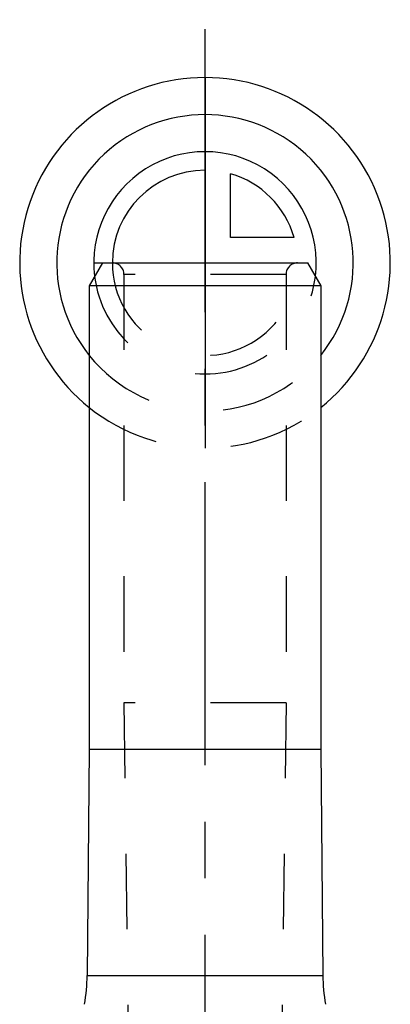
# Model space of a CAD drawing. Header units: millimetres. Extents: x 437 to 563, y 429 to 571.
# Tile 4 of 4: x 484 to 516, y 486 to 571. Entities that reach past the tile are written whole.
import ezdxf

# ---------------------------------------------------------------- set-up
doc = ezdxf.new("R2010")
doc.units = ezdxf.units.MM
doc.header["$LTSCALE"] = 65.185185
doc.linetypes.add('CENTER', pattern=[0.6, 0.375, -0.075, 0.075, -0.075])
doc.linetypes.add('HIDDEN', pattern=[0.2, 0.1, -0.1])
for name, color, linetype in [('ACHSEN_S', 7, 'CONTINUOUS'), ('KOERPER', 7, 'CONTINUOUS'), ('KONST.EL_MIT_GEO', 7, 'CONTINUOUS'), ('KURVEN', 7, 'CONTINUOUS')]:
    doc.layers.add(name, color=color, linetype=linetype)

msp = doc.modelspace()

# ---------------------------------------------------------------- linework, layer by layer
at = {"layer": 'ACHSEN_S', "color": 2, "linetype": 'CENTER'}
msp.add_line((500, 428.7), (500, 571.3), dxfattribs=at)
at = {"layer": 'KOERPER', "color": 8, "linetype": 'HIDDEN'}
for p, q in [((493, 549.3), (493, 512.3)), ((507, 549.3), (507, 512.3)), ((493, 512.3), (493.5, 472.7)), ((507, 512.3), (493, 512.3)), ((507, 512.3), (506.5, 472.7))]:
    msp.add_line(p, q, dxfattribs=at)
at = {"layer": 'KOERPER', "color": 7, "linetype": 'Continuous'}
for p, q in [((490, 548.3), (490, 508.3)), ((510, 548.3), (510, 508.3)), ((490, 508.3), (489.829, 488.759)), ((490, 508.3), (510, 508.3)), ((510, 508.3), (510.171, 488.759))]:
    msp.add_line(p, q, dxfattribs=at)
at = {"layer": 'KONST.EL_MIT_GEO', "color": 7, "linetype": 'Continuous'}
for p, q in [((491.155, 550.3), (490, 548.3)), ((491.155, 550.3), (508.845, 550.3)), ((508.845, 550.3), (510, 548.3)), ((490, 548.3), (490, 508.3)), ((510, 548.3), (490, 548.3)), ((510, 548.3), (510, 508.3)), ((490, 508.3), (489.829, 488.759)), ((510, 508.3), (510.171, 488.759)), ((489.829, 488.759), (510.171, 488.759))]:
    msp.add_line(p, q, dxfattribs=at)
at = {"layer": 'KONST.EL_MIT_GEO', "color": 8, "linetype": 'HIDDEN'}
for p, q in [((493, 549.3), (493, 512.3)), ((507, 549.3), (493, 549.3)), ((507, 549.3), (507, 512.3))]:
    msp.add_line(p, q, dxfattribs=at)
for centre, start, end in [((492, 549.3), 0, 90), ((508, 549.3), 90, 180)]:
    msp.add_arc(centre, 1, start, end, dxfattribs=at)
at = {"layer": 'KONST.EL_MIT_GEO', "color": 7, "linetype": 'Continuous'}
for centre, start, end in [((474.83, 488.89), 349.9, 359.5), ((525.17, 488.89), 180.5, 190.1)]:
    msp.add_arc(centre, 15, start, end, dxfattribs=at)
at = {"layer": 'KURVEN', "color": 40, "linetype": 'Continuous'}
for p, q in [((500, 566.3), (500, 534.3)), ((502.2, 552.5), (502.2, 557.991)), ((507.692, 552.5), (502.2, 552.5)), ((490.4, 550.3), (508.869, 550.3))]:
    msp.add_line(p, q, dxfattribs=at)
for radius, start, end in [(16, 308.68219, 231.31781), (12.8, 321.38035, 218.61965), (9.6, 352.93413, 187.06173), (8, 90, 179.99996), (8, 15.96201, 74.03799)]:
    msp.add_arc((500, 550.3), radius, start, end, dxfattribs=at)
at = {"layer": 'KURVEN', "color": 8, "linetype": 'HIDDEN'}
for radius, start, end in [(8, 179.99996, 360), (9.6, 187.06173, 352.93413), (12.8, 218.61965, 321.38035), (16, 231.31781, 308.68219)]:
    msp.add_arc((500, 550.3), radius, start, end, dxfattribs=at)

doc.saveas('drawing.dxf')
